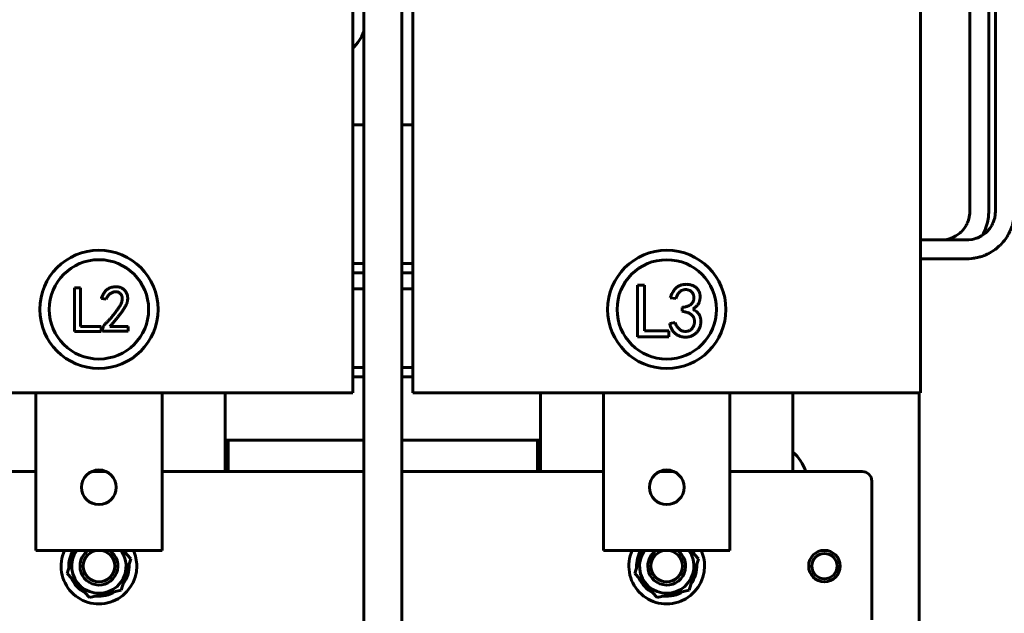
# Model space of a CAD drawing. Header units: millimetres. Extents: x 0 to 297, y 0 to 420.
# Tile 6 of 16: x 155 to 233, y 94 to 141. Entities that reach past the tile are written whole.
import ezdxf

# ---------------------------------------------------------------- set-up
doc = ezdxf.new("R2010")
doc.units = ezdxf.units.MM
doc.linetypes.add('K5LT_BASIC', pattern=[0])
doc.layers.add('Системный слой', color=7, linetype='Continuous')

# ---------------------------------------------------------------- blocks, each defined once
blk = doc.blocks.new('U2')
at = {"layer": 'Системный слой', "color": 150, "linetype": 'K5LT_BASIC', "lineweight": 60, "true_color": 0x0080ff}
blk.add_line((181.97, 184.032), (181.97, 92.442), dxfattribs=at)
blk = doc.blocks.new('U3')
at = {"layer": 'Системный слой', "color": 150, "linetype": 'K5LT_BASIC', "lineweight": 60, "true_color": 0x0080ff}
blk.add_line((184.97, 184.032), (184.97, 92.442), dxfattribs=at)
blk = doc.blocks.new('U7')
at = {"layer": 'Системный слой', "color": 150, "linetype": 'K5LT_BASIC', "lineweight": 60, "true_color": 0x0080ff}
for start, end in [(123.55731, 179.90846), (179.90846, 56.44269)]:
    blk.add_arc((205.97, 97.267), 1.5, start, end, dxfattribs=at)
blk = doc.blocks.new('U8')
at = {"layer": 'Системный слой', "color": 150, "linetype": 'K5LT_BASIC', "lineweight": 60, "true_color": 0x0080ff}
for start, end in [(123.55731, 179.90846), (179.90846, 56.44269)]:
    blk.add_arc((160.97, 97.267), 1.5, start, end, dxfattribs=at)
blk = doc.blocks.new('U22')
at = {"layer": 'Системный слой', "color": 150, "linetype": 'K5LT_BASIC', "lineweight": 60, "true_color": 0x0080ff}
for start, end in [(155.37568, 0), (0, 24.62432)]:
    blk.add_arc((160.97, 97.267), 3, start, end, dxfattribs=at)
blk = doc.blocks.new('U37')
at = {"layer": 'Системный слой', "color": 150, "linetype": 'K5LT_BASIC', "lineweight": 60, "true_color": 0x0080ff}
for start, end in [(148.42863, 182.62338), (23.54344, 31.57137), (323.54344, 2.62338), (203.54344, 242.62338), (263.54344, 302.62338)]:
    blk.add_arc((205.97, 97.267), 2.388, start, end, dxfattribs=at)
blk = doc.blocks.new('U38')
at = {"layer": 'Системный слой', "color": 150, "linetype": 'K5LT_BASIC', "lineweight": 60, "true_color": 0x0080ff}
for start, end in [(155.37568, 0), (0, 24.62432)]:
    blk.add_arc((205.97, 97.267), 3, start, end, dxfattribs=at)
blk = doc.blocks.new('U39')
at = {"layer": 'Системный слой', "color": 150, "linetype": 'K5LT_BASIC', "lineweight": 60, "true_color": 0x0080ff}
for p, q in [((136.095, 121.267), (136.97, 121.267)), ((139.97, 121.267), (140.845, 121.267)), ((181.095, 121.267), (181.97, 121.267)), ((184.97, 121.267), (185.845, 121.267))]:
    blk.add_line(p, q, dxfattribs=at)
blk = doc.blocks.new('U40')
at = {"layer": 'Системный слой', "color": 150, "linetype": 'K5LT_BASIC', "lineweight": 60, "true_color": 0x0080ff}
for p, q in [((136.095, 120.517), (136.97, 120.517)), ((139.97, 120.517), (140.845, 120.517)), ((181.095, 120.517), (181.97, 120.517)), ((184.97, 120.517), (185.845, 120.517))]:
    blk.add_line(p, q, dxfattribs=at)
blk = doc.blocks.new('U48')
at = {"layer": 'Системный слой', "color": 150, "linetype": 'K5LT_BASIC', "lineweight": 60, "true_color": 0x0080ff}
for p, q in [((139.97, 104.767), (155.97, 104.767)), ((160.397, 104.767), (161.543, 104.767)), ((165.97, 104.767), (181.97, 104.767)), ((184.97, 104.767), (200.97, 104.767)), ((205.397, 104.767), (206.543, 104.767)), ((210.97, 104.767), (221.47, 104.767))]:
    blk.add_line(p, q, dxfattribs=at)
blk = doc.blocks.new('U51')
at = {"layer": 'Системный слой', "color": 150, "linetype": 'K5LT_BASIC', "lineweight": 60, "true_color": 0x0080ff}
for p, q in [((170.97, 107.267), (171.22, 107.267)), ((195.72, 107.267), (195.97, 107.267))]:
    blk.add_line(p, q, dxfattribs=at)
blk = doc.blocks.new('U73')
at = {"layer": 'Системный слой', "color": 150, "linetype": 'K5LT_BASIC', "lineweight": 60, "true_color": 0x0080ff}
for start, end in [(148.42863, 182.62338), (23.54344, 31.57137), (323.54344, 2.62338), (203.54344, 242.62338), (263.54344, 302.62338)]:
    blk.add_arc((160.97, 97.267), 2.388, start, end, dxfattribs=at)
blk = doc.blocks.new('U74')
at = {"layer": 'Системный слой', "color": 150, "linetype": 'K5LT_BASIC', "lineweight": 60, "true_color": 0x0080ff}
for p, q in [((181.095, 113.017), (181.97, 113.017)), ((184.97, 113.017), (185.845, 113.017))]:
    blk.add_line(p, q, dxfattribs=at)
blk = doc.blocks.new('U75')
at = {"layer": 'Системный слой', "color": 150, "linetype": 'K5LT_BASIC', "lineweight": 60, "true_color": 0x0080ff}
for p, q in [((181.095, 119.267), (181.97, 119.267)), ((184.97, 119.267), (185.845, 119.267))]:
    blk.add_line(p, q, dxfattribs=at)
blk = doc.blocks.new('U82')
at = {"layer": 'Системный слой', "color": 150, "linetype": 'K5LT_BASIC', "lineweight": 60, "true_color": 0x0080ff}
for p, q in [((171.22, 107.267), (181.97, 107.267)), ((184.97, 107.267), (195.72, 107.267))]:
    blk.add_line(p, q, dxfattribs=at)
blk = doc.blocks.new('U87')
at = {"layer": 'Системный слой', "color": 150, "linetype": 'K5LT_BASIC', "lineweight": 60, "true_color": 0x0080ff}
for p, q in [((170.97, 176.017), (170.97, 182.267)), ((170.97, 104.767), (170.97, 111.017))]:
    blk.add_line(p, q, dxfattribs=at)
blk = doc.blocks.new('U91')
at = {"layer": 'Системный слой', "color": 150, "linetype": 'K5LT_BASIC', "lineweight": 60, "true_color": 0x0080ff}
for p, q in [((227.741, 166.642), (228.17, 166.604)), ((228.17, 166.604), (228.402, 166.545)), ((228.402, 166.545), (228.587, 166.477)), ((228.587, 166.477), (228.611, 166.467)), ((228.611, 166.467), (228.627, 166.46)), ((228.627, 166.46), (228.66, 166.446)), ((228.66, 166.446), (228.724, 166.416)), ((228.724, 166.416), (228.85, 166.349)), ((228.85, 166.349), (229.089, 166.193)), ((229.089, 166.193), (229.339, 165.976)), ((229.339, 165.976), (229.351, 165.964)), ((229.351, 165.964), (229.376, 165.938)), ((229.376, 165.938), (229.424, 165.885)), ((229.424, 165.885), (229.515, 165.776)), ((229.515, 165.776), (229.676, 165.541)), ((229.676, 165.541), (229.823, 165.245)), ((229.823, 165.245), (229.83, 165.228)), ((229.83, 165.228), (229.843, 165.195)), ((229.843, 165.195), (229.867, 165.131)), ((229.867, 165.131), (229.91, 165.001)), ((229.91, 165.001), (229.956, 164.808)), ((229.956, 164.808), (229.987, 164.551)), ((229.987, 164.551), (229.991, 164.381)), ((229.991, 164.381), (229.991, 164.36)), ((229.991, 164.36), (229.991, 164.316)), ((229.991, 164.316), (229.991, 164.227)), ((229.991, 164.227), (229.991, 164.04)), ((229.991, 164.04), (229.991, 163.805)), ((229.991, 163.805), (229.991, 163.685)), ((229.991, 163.685), (229.991, 163.625)), ((229.991, 163.625), (229.991, 163.595)), ((229.991, 163.595), (229.991, 163.579)), ((229.991, 163.579), (229.991, 163.561)), ((229.991, 163.561), (229.991, 163.533)), ((229.991, 163.533), (229.991, 163.491)), ((229.991, 163.491), (229.991, 163.429)), ((229.991, 163.429), (229.991, 163.336)), ((229.991, 163.336), (229.991, 163.199)), ((229.991, 163.199), (229.991, 162.996)), ((229.991, 162.996), (229.991, 162.806)), ((229.991, 162.806), (229.991, 162.428)), ((229.991, 162.428), (229.991, 161.67)), ((229.991, 161.67), (229.991, 160.155)), ((229.991, 160.155), (229.991, 157.125)), ((229.991, 157.125), (229.991, 151.065)), ((229.991, 151.065), (229.991, 138.945)), ((229.991, 138.945), (229.991, 126.598)), ((229.991, 126.598), (229.991, 126.385)), ((229.991, 126.385), (229.991, 126.276)), ((229.991, 126.276), (229.991, 126.222)), ((229.991, 126.222), (229.991, 126.194)), ((229.991, 126.194), (229.991, 126.18)), ((229.991, 126.18), (229.991, 126.161)), ((229.991, 126.161), (229.991, 126.132)), ((229.991, 126.132), (229.991, 126.088)), ((229.991, 126.088), (229.991, 126.024)), ((229.991, 126.024), (229.991, 125.927)), ((229.991, 125.927), (229.991, 125.784)), ((229.991, 125.784), (229.991, 125.578)), ((229.974, 125.09), (229.919, 124.816)), ((229.987, 125.24), (229.974, 125.09)), ((229.99, 125.319), (229.987, 125.24)), ((229.991, 125.36), (229.99, 125.319)), ((229.991, 125.578), (229.991, 125.381)), ((229.991, 125.381), (229.991, 125.36)), ((229.699, 124.283), (229.543, 124.044)), ((229.765, 124.409), (229.699, 124.283)), ((229.795, 124.473), (229.765, 124.409)), ((229.81, 124.506), (229.795, 124.473)), ((229.817, 124.522), (229.81, 124.506)), ((229.856, 124.622), (229.817, 124.522)), ((229.919, 124.816), (229.856, 124.622)), ((228.578, 123.303), (228.545, 123.29)), ((228.594, 123.31), (228.578, 123.303)), ((228.89, 123.457), (228.594, 123.31)), ((229.125, 123.618), (228.89, 123.457)), ((229.235, 123.709), (229.125, 123.618)), ((229.288, 123.757), (229.235, 123.709)), ((229.313, 123.782), (229.288, 123.757)), ((229.326, 123.794), (229.313, 123.782)), ((229.543, 124.044), (229.326, 123.794)), ((227.9, 123.146), (227.741, 123.142)), ((228.158, 123.177), (227.9, 123.146)), ((228.351, 123.223), (228.158, 123.177)), ((228.48, 123.266), (228.351, 123.223)), ((228.545, 123.29), (228.48, 123.266))]:
    blk.add_line(p, q, dxfattribs=at)
blk = doc.blocks.new('U92')
at = {"layer": 'Системный слой', "color": 150, "linetype": 'K5LT_BASIC', "lineweight": 60, "true_color": 0x0080ff}
for p, q in [((230.741, 166.642), (231.211, 165.813)), ((231.211, 165.813), (231.221, 165.791)), ((231.221, 165.791), (231.238, 165.745)), ((231.238, 165.745), (231.272, 165.653)), ((231.272, 165.653), (231.333, 165.463)), ((231.333, 165.463), (231.425, 165.075)), ((231.425, 165.075), (231.478, 164.684)), ((231.478, 164.684), (231.491, 164.378)), ((231.491, 164.378), (231.491, 164.351)), ((231.491, 164.351), (231.491, 164.298)), ((231.491, 164.298), (231.491, 164.194)), ((231.491, 164.194), (231.491, 163.995)), ((231.491, 163.995), (231.491, 163.767)), ((231.491, 163.767), (231.491, 163.655)), ((231.491, 163.655), (231.491, 163.6)), ((231.491, 163.6), (231.491, 163.572)), ((231.491, 163.572), (231.491, 163.558)), ((231.491, 163.558), (231.491, 163.541)), ((231.491, 163.541), (231.491, 163.515)), ((231.491, 163.515), (231.491, 163.476)), ((231.491, 163.476), (231.491, 163.419)), ((231.491, 163.419), (231.491, 163.331)), ((231.491, 163.331), (231.491, 163.199)), ((231.491, 163.199), (231.491, 162.996)), ((231.491, 162.996), (231.491, 162.807)), ((231.491, 162.807), (231.491, 162.428)), ((231.491, 162.428), (231.491, 161.671)), ((231.491, 161.671), (231.491, 160.156)), ((231.491, 160.156), (231.491, 157.127)), ((231.491, 157.127), (231.491, 151.069)), ((231.491, 151.069), (231.491, 138.952)), ((231.491, 138.952), (231.491, 126.598)), ((231.491, 126.598), (231.491, 126.393)), ((231.491, 126.393), (231.491, 126.292)), ((231.491, 126.292), (231.491, 126.242)), ((231.491, 126.242), (231.491, 126.217)), ((231.491, 126.217), (231.491, 126.204)), ((231.491, 126.204), (231.491, 126.186)), ((231.491, 126.186), (231.491, 126.159)), ((231.491, 126.159), (231.491, 126.119)), ((231.491, 126.119), (231.491, 126.059)), ((231.491, 126.059), (231.491, 125.968)), ((231.491, 125.968), (231.491, 125.829)), ((231.491, 125.829), (231.491, 125.614)), ((231.462, 124.948), (231.385, 124.518)), ((231.484, 125.182), (231.462, 124.948)), ((231.49, 125.296), (231.484, 125.182)), ((231.491, 125.351), (231.49, 125.296)), ((231.491, 125.614), (231.491, 125.378)), ((231.491, 125.378), (231.491, 125.351)), ((231.272, 124.13), (231.204, 123.952)), ((231.385, 124.518), (231.272, 124.13)), ((231.077, 123.679), (230.977, 123.496)), ((231.147, 123.823), (231.077, 123.679)), ((231.18, 123.896), (231.147, 123.823)), ((231.196, 123.933), (231.18, 123.896)), ((231.204, 123.952), (231.196, 123.933)), ((226.335, 121.642), (226.095, 121.642)), ((227.741, 121.642), (227.019, 121.642))]:
    blk.add_line(p, q, dxfattribs=at)
blk = doc.blocks.new('U93')
at = {"layer": 'Системный слой', "color": 150, "linetype": 'K5LT_BASIC', "lineweight": 60, "true_color": 0x0080ff}
for p, q in [((233.515, 184.032), (233.515, 168.27)), ((233.515, 166.721), (233.515, 149.775)), ((233.515, 149.775), (233.515, 132.778)), ((233.515, 132.778), (233.515, 127.173)), ((233.515, 127.173), (233.515, 126.286)), ((233.515, 126.286), (233.515, 126.28)), ((233.515, 126.28), (233.515, 126.275)), ((233.515, 126.275), (233.515, 126.27)), ((233.515, 126.27), (233.515, 126.264)), ((233.515, 126.264), (233.515, 126.259)), ((233.515, 126.259), (233.515, 126.254)), ((233.515, 126.254), (233.515, 126.243)), ((233.515, 126.243), (233.515, 126.238)), ((233.515, 126.238), (233.515, 126.233)), ((233.515, 126.233), (233.515, 126.223)), ((233.515, 126.223), (233.515, 126.203)), ((233.515, 126.203), (233.515, 126.198)), ((233.515, 126.198), (233.515, 126.193)), ((233.515, 126.193), (233.515, 126.183)), ((233.515, 126.183), (233.515, 126.163)), ((233.515, 126.163), (233.515, 126.124)), ((233.515, 126.124), (233.515, 126.12)), ((233.515, 126.12), (233.515, 126.115)), ((233.515, 126.115), (233.515, 126.106)), ((233.515, 126.106), (233.515, 126.089)), ((233.515, 126.089), (233.515, 126.056)), ((233.515, 126.056), (233.515, 125.999)), ((233.515, 125.999), (233.515, 125.971)), ((233.515, 125.971), (233.515, 125.936)), ((233.515, 125.936), (233.515, 125.874)), ((233.515, 125.874), (233.515, 125.834)), ((233.515, 125.834), (233.515, 125.774)), ((233.515, 125.774), (233.515, 125.682)), ((233.515, 125.682), (233.515, 125.645)), ((233.515, 125.645), (233.515, 125.639)), ((233.515, 125.639), (233.515, 125.626)), ((233.476, 124.874), (233.454, 124.74)), ((233.49, 124.98), (233.476, 124.874)), ((233.496, 125.032), (233.49, 124.98)), ((233.498, 125.059), (233.496, 125.032)), ((233.5, 125.072), (233.498, 125.059)), ((233.509, 125.19), (233.5, 125.078)), ((233.5, 125.078), (233.5, 125.072)), ((233.513, 125.286), (233.509, 125.19)), ((233.515, 125.334), (233.513, 125.286)), ((233.515, 125.626), (233.515, 125.602)), ((233.515, 125.602), (233.515, 125.553)), ((233.515, 125.553), (233.515, 125.451)), ((233.515, 125.451), (233.515, 125.375)), ((233.515, 125.375), (233.515, 125.369)), ((233.515, 125.369), (233.515, 125.358)), ((233.515, 125.358), (233.515, 125.334)), ((233.297, 124.133), (233.246, 123.997)), ((233.32, 124.203), (233.297, 124.133)), ((233.332, 124.239), (233.32, 124.203)), ((233.337, 124.257), (233.332, 124.239)), ((233.34, 124.265), (233.337, 124.257)), ((233.4, 124.481), (233.34, 124.265)), ((233.43, 124.614), (233.4, 124.481)), ((233.443, 124.681), (233.43, 124.614)), ((233.45, 124.715), (233.443, 124.681)), ((233.453, 124.732), (233.45, 124.715)), ((233.454, 124.74), (233.453, 124.732)), ((232.938, 123.393), (232.859, 123.272)), ((232.976, 123.454), (232.938, 123.393)), ((232.994, 123.485), (232.976, 123.454)), ((233.003, 123.501), (232.994, 123.485)), ((233.008, 123.509), (233.003, 123.501)), ((233.079, 123.636), (233.008, 123.509)), ((233.138, 123.753), (233.079, 123.636)), ((233.167, 123.813), (233.138, 123.753)), ((233.181, 123.844), (233.167, 123.813)), ((233.188, 123.859), (233.181, 123.844)), ((233.191, 123.867), (233.188, 123.859)), ((233.246, 123.997), (233.191, 123.867)), ((232.184, 122.526), (232.048, 122.417)), ((232.303, 122.631), (232.184, 122.526)), ((232.361, 122.686), (232.303, 122.631)), ((232.39, 122.714), (232.361, 122.686)), ((232.404, 122.727), (232.39, 122.714)), ((232.411, 122.735), (232.404, 122.727)), ((232.536, 122.865), (232.411, 122.735)), ((232.642, 122.986), (232.536, 122.865)), ((232.693, 123.048), (232.642, 122.986)), ((232.718, 123.08), (232.693, 123.048)), ((232.73, 123.096), (232.718, 123.08)), ((232.736, 123.104), (232.73, 123.096)), ((232.859, 123.272), (232.736, 123.104)), ((230.589, 121.737), (230.434, 121.706)), ((230.717, 121.768), (230.589, 121.737)), ((230.781, 121.785), (230.717, 121.768)), ((230.812, 121.793), (230.781, 121.785)), ((230.828, 121.798), (230.812, 121.793)), ((230.836, 121.8), (230.828, 121.798)), ((230.945, 121.834), (230.836, 121.8)), ((231.079, 121.88), (230.945, 121.834)), ((231.146, 121.905), (231.079, 121.88)), ((231.179, 121.918), (231.146, 121.905)), ((231.195, 121.925), (231.179, 121.918)), ((231.203, 121.928), (231.195, 121.925)), ((231.365, 122), (231.203, 121.928)), ((231.508, 122.071), (231.365, 122)), ((231.578, 122.109), (231.508, 122.071)), ((231.613, 122.129), (231.578, 122.109)), ((231.631, 122.139), (231.613, 122.129)), ((231.639, 122.144), (231.631, 122.139)), ((231.796, 122.239), (231.639, 122.144)), ((231.928, 122.328), (231.796, 122.239)), ((231.992, 122.375), (231.928, 122.328)), ((232.024, 122.399), (231.992, 122.375)), ((232.04, 122.411), (232.024, 122.399)), ((232.048, 122.417), (232.04, 122.411)), ((226.173, 121.642), (226.095, 121.642)), ((226.254, 121.642), (226.173, 121.642)), ((226.294, 121.642), (226.254, 121.642)), ((226.314, 121.642), (226.294, 121.642)), ((226.324, 121.642), (226.314, 121.642)), ((226.33, 121.642), (226.324, 121.642)), ((226.335, 121.642), (226.33, 121.642)), ((226.757, 121.642), (226.335, 121.642)), ((227.11, 121.642), (226.757, 121.642)), ((227.274, 121.642), (227.11, 121.642)), ((227.407, 121.642), (227.274, 121.642)), ((227.508, 121.642), (227.407, 121.642)), ((227.559, 121.642), (227.508, 121.642)), ((227.584, 121.642), (227.559, 121.642)), ((227.597, 121.642), (227.584, 121.642)), ((227.603, 121.642), (227.597, 121.642)), ((227.616, 121.642), (227.603, 121.642)), ((227.667, 121.642), (227.616, 121.642)), ((227.774, 121.642), (227.667, 121.642)), ((227.929, 121.642), (227.774, 121.642)), ((228.225, 121.642), (227.929, 121.642)), ((228.372, 121.642), (228.225, 121.642)), ((228.445, 121.642), (228.372, 121.642)), ((228.482, 121.642), (228.445, 121.642)), ((228.5, 121.642), (228.482, 121.642)), ((228.509, 121.642), (228.5, 121.642)), ((228.515, 121.642), (228.509, 121.642)), ((228.586, 121.642), (228.515, 121.642)), ((228.655, 121.642), (228.586, 121.642)), ((228.689, 121.642), (228.655, 121.642)), ((228.706, 121.642), (228.689, 121.642)), ((228.715, 121.642), (228.706, 121.642)), ((228.72, 121.642), (228.715, 121.642)), ((228.77, 121.642), (228.72, 121.642)), ((228.797, 121.642), (228.77, 121.642)), ((228.811, 121.642), (228.797, 121.642)), ((228.818, 121.642), (228.811, 121.642)), ((228.824, 121.642), (228.818, 121.642)), ((228.837, 121.642), (228.824, 121.642)), ((228.857, 121.642), (228.837, 121.642)), ((228.866, 121.642), (228.857, 121.642)), ((228.872, 121.642), (228.866, 121.642)), ((228.877, 121.642), (228.872, 121.642)), ((228.89, 121.642), (228.877, 121.642)), ((228.897, 121.642), (228.89, 121.642)), ((228.902, 121.642), (228.897, 121.642)), ((228.907, 121.642), (228.902, 121.642)), ((228.915, 121.642), (228.907, 121.642)), ((228.921, 121.642), (228.915, 121.642)), ((228.926, 121.642), (228.921, 121.642)), ((228.968, 121.642), (228.926, 121.642)), ((228.998, 121.642), (228.968, 121.642)), ((229.013, 121.642), (228.998, 121.642)), ((229.02, 121.642), (229.013, 121.642)), ((229.025, 121.642), (229.02, 121.642)), ((229.086, 121.642), (229.025, 121.642)), ((229.121, 121.642), (229.086, 121.642)), ((229.138, 121.642), (229.121, 121.642)), ((229.147, 121.642), (229.138, 121.642)), ((229.151, 121.642), (229.147, 121.642)), ((229.156, 121.642), (229.151, 121.642)), ((229.166, 121.642), (229.156, 121.642)), ((229.171, 121.642), (229.166, 121.642)), ((229.176, 121.642), (229.171, 121.642)), ((229.187, 121.642), (229.176, 121.642)), ((229.192, 121.642), (229.187, 121.642)), ((229.197, 121.642), (229.192, 121.642)), ((229.207, 121.642), (229.197, 121.642)), ((229.213, 121.642), (229.207, 121.642)), ((229.217, 121.642), (229.213, 121.642)), ((229.242, 121.642), (229.217, 121.642)), ((229.272, 121.642), (229.242, 121.642)), ((229.288, 121.642), (229.272, 121.642)), ((229.295, 121.642), (229.288, 121.642)), ((229.3, 121.642), (229.295, 121.642)), ((229.307, 121.642), (229.3, 121.642)), ((229.326, 121.642), (229.307, 121.642)), ((229.339, 121.642), (229.326, 121.642)), ((229.369, 121.642), (229.339, 121.642)), ((229.382, 121.642), (229.369, 121.642)), ((229.408, 121.642), (229.382, 121.642)), ((229.445, 121.642), (229.408, 121.642)), ((229.464, 121.642), (229.445, 121.642)), ((229.473, 121.642), (229.464, 121.642)), ((229.478, 121.642), (229.473, 121.642)), ((229.599, 121.642), (229.478, 121.642)), ((229.675, 121.642), (229.599, 121.642)), ((229.714, 121.642), (229.675, 121.642)), ((229.734, 121.642), (229.714, 121.642)), ((229.744, 121.642), (229.734, 121.642)), ((229.749, 121.642), (229.744, 121.642)), ((229.834, 121.643), (229.749, 121.642)), ((229.89, 121.644), (229.834, 121.643)), ((229.918, 121.645), (229.89, 121.644)), ((229.932, 121.646), (229.918, 121.645)), ((229.939, 121.646), (229.932, 121.646)), ((230.143, 121.663), (229.939, 121.646)), ((230.294, 121.682), (230.143, 121.663)), ((230.369, 121.694), (230.294, 121.682)), ((230.406, 121.701), (230.369, 121.694)), ((230.425, 121.704), (230.406, 121.701)), ((230.434, 121.706), (230.425, 121.704))]:
    blk.add_line(p, q, dxfattribs=at)
blk = doc.blocks.new('U94')
at = {"layer": 'Системный слой', "color": 150, "linetype": 'K5LT_BASIC', "lineweight": 60, "true_color": 0x0080ff}
for p, q in [((232.015, 184.032), (232.015, 168.142)), ((232.015, 166.642), (232.015, 150.098)), ((232.015, 150.098), (232.015, 133.553)), ((232.015, 133.553), (232.015, 126.264)), ((232.015, 126.264), (232.015, 126.11)), ((232.015, 126.11), (232.015, 126.031)), ((232.015, 126.031), (232.015, 125.992)), ((232.015, 125.992), (232.015, 125.972)), ((232.015, 125.972), (232.015, 125.962)), ((232.015, 125.962), (232.015, 125.948)), ((232.015, 125.948), (232.015, 125.926)), ((232.015, 125.926), (232.015, 125.895)), ((232.015, 125.895), (232.015, 125.848)), ((232.015, 125.848), (232.015, 125.777)), ((232.015, 125.777), (232.015, 125.674)), ((232.015, 125.674), (232.015, 125.524)), ((231.962, 124.889), (231.901, 124.679)), ((232.002, 125.129), (231.962, 124.889)), ((232.012, 125.259), (232.002, 125.129)), ((232.014, 125.328), (232.012, 125.259)), ((232.015, 125.363), (232.014, 125.328)), ((232.015, 125.524), (232.015, 125.381)), ((232.015, 125.381), (232.015, 125.363)), ((231.723, 124.283), (231.567, 124.044)), ((231.789, 124.409), (231.723, 124.283)), ((231.819, 124.473), (231.789, 124.409)), ((231.833, 124.506), (231.819, 124.473)), ((231.84, 124.522), (231.833, 124.506)), ((231.901, 124.679), (231.84, 124.522)), ((230.602, 123.303), (230.569, 123.29)), ((230.618, 123.31), (230.602, 123.303)), ((230.914, 123.457), (230.618, 123.31)), ((231.149, 123.618), (230.914, 123.457)), ((231.259, 123.709), (231.149, 123.618)), ((231.311, 123.757), (231.259, 123.709)), ((231.337, 123.782), (231.311, 123.757)), ((231.35, 123.794), (231.337, 123.782)), ((231.567, 124.044), (231.35, 123.794)), ((226.403, 123.142), (226.095, 123.142)), ((227.664, 123.142), (226.403, 123.142)), ((228.294, 123.142), (227.664, 123.142)), ((228.61, 123.142), (228.294, 123.142)), ((228.767, 123.142), (228.61, 123.142)), ((228.846, 123.142), (228.767, 123.142)), ((228.885, 123.142), (228.846, 123.142)), ((228.905, 123.142), (228.885, 123.142)), ((229.01, 123.142), (228.905, 123.142)), ((229.081, 123.142), (229.01, 123.142)), ((229.129, 123.142), (229.081, 123.142)), ((229.161, 123.142), (229.129, 123.142)), ((229.182, 123.142), (229.161, 123.142)), ((229.197, 123.142), (229.182, 123.142)), ((229.206, 123.142), (229.197, 123.142)), ((229.224, 123.142), (229.206, 123.142)), ((229.259, 123.142), (229.224, 123.142)), ((229.329, 123.142), (229.259, 123.142)), ((229.466, 123.142), (229.329, 123.142)), ((229.627, 123.142), (229.466, 123.142)), ((229.703, 123.142), (229.627, 123.142)), ((229.74, 123.142), (229.703, 123.142)), ((229.758, 123.142), (229.74, 123.142)), ((229.924, 123.146), (229.758, 123.142)), ((230.182, 123.177), (229.924, 123.146)), ((230.375, 123.223), (230.182, 123.177)), ((230.504, 123.266), (230.375, 123.223)), ((230.569, 123.29), (230.504, 123.266))]:
    blk.add_line(p, q, dxfattribs=at)
blk = doc.blocks.new('U100')
at = {"layer": 'Системный слой', "color": 150, "linetype": 'K5LT_BASIC', "lineweight": 60, "true_color": 0x0080ff}
for p, q in [((136.97, 132.267), (136.095, 132.267)), ((140.845, 132.267), (139.97, 132.267)), ((181.97, 132.267), (181.095, 132.267)), ((185.845, 132.267), (184.97, 132.267))]:
    blk.add_line(p, q, dxfattribs=at)
blk = doc.blocks.new('U105')
at = {"layer": 'Системный слой', "color": 150, "linetype": 'K5LT_BASIC', "lineweight": 60, "true_color": 0x0080ff}
for p, q in [((136.095, 112.267), (136.97, 112.267)), ((139.97, 112.267), (140.845, 112.267)), ((181.095, 112.267), (181.97, 112.267)), ((184.97, 112.267), (185.845, 112.267))]:
    blk.add_line(p, q, dxfattribs=at)
blk = doc.blocks.new('U112')
at = {"layer": 'Системный слой', "color": 150, "linetype": 'K5LT_BASIC', "lineweight": 60, "true_color": 0x0080ff}
for p, q in [((215.97, 176.017), (215.97, 182.267)), ((215.97, 104.767), (215.97, 111.017))]:
    blk.add_line(p, q, dxfattribs=at)
blk = doc.blocks.new('U113')
at = {"layer": 'Системный слой', "color": 150, "linetype": 'K5LT_BASIC', "lineweight": 60, "true_color": 0x0080ff}
for p, q in [((195.97, 182.267), (195.97, 176.017)), ((195.97, 111.017), (195.97, 104.767))]:
    blk.add_line(p, q, dxfattribs=at)

msp = doc.modelspace()

# ---------------------------------------------------------------- linework, layer by layer
at = {"layer": 'Системный слой', "color": 150, "linetype": 'K5LT_BASIC', "lineweight": 60, "true_color": 0x0080ff}
for p, q in [((181.0951, 176.0167), (181.0951, 111.0167)), ((185.8451, 111.0167), (185.8451, 176.0167)), ((226.0951, 176.0167), (226.0951, 111.0167)), ((203.6507, 115.4649), (203.6507, 119.5577)), ((203.6507, 119.5577), (204.2011, 119.5577)), ((204.2011, 119.5577), (204.2011, 115.9197)), ((159.0398, 119.3511), (159.5061, 119.3511)), ((159.0398, 115.8838), (159.0398, 119.3511)), ((159.5061, 119.3511), (159.5061, 116.2691)), ((161.55, 118.4386), (161.1647, 118.4995)), ((206.6855, 118.4807), (206.2547, 118.5525)), ((207.1881, 117.4754), (207.1881, 117.7866)), ((206.2068, 116.518), (206.6377, 116.5898)), ((161.1485, 115.8838), (159.0398, 115.8838)), ((159.5061, 116.2691), (161.1485, 116.2691)), ((161.1485, 116.2691), (161.1485, 115.8838)), ((161.2458, 115.9041), (161.2458, 115.9852)), ((163.2937, 115.9041), (161.2458, 115.9041)), ((161.8338, 116.2691), (163.2937, 116.2691)), ((163.2937, 116.2691), (163.2937, 115.9041)), ((204.2011, 115.9197), (206.1398, 115.9197)), ((206.1398, 115.9197), (206.1398, 115.4649)), ((206.1398, 115.4649), (203.6507, 115.4649)), ((149.0951, 111.0167), (172.8451, 111.0167)), ((155.9701, 111.0167), (155.9701, 98.5167)), ((165.9701, 111.0167), (155.9701, 111.0167)), ((165.9701, 98.5167), (165.9701, 111.0167)), ((181.0951, 111.0167), (172.8451, 111.0167)), ((194.0951, 111.0167), (185.8451, 111.0167)), ((194.0951, 111.0167), (217.8451, 111.0167)), ((200.9701, 111.0167), (200.9701, 98.5167)), ((210.9701, 111.0167), (200.9701, 111.0167)), ((210.9701, 98.5167), (210.9701, 111.0167)), ((226.0951, 111.0167), (217.8451, 111.0167)), ((225.9701, 88.0167), (225.9701, 111.0167)), ((171.2201, 104.7667), (171.2201, 107.2667)), ((195.7201, 107.2667), (195.7201, 104.7667)), ((222.2201, 104.0167), (222.2201, 93.0167)), ((155.9701, 98.5167), (165.9701, 98.5167)), ((158.9985, 98.5167), (158.4395, 96.6786)), ((163.5008, 97.8548), (162.8817, 98.5167)), ((200.9701, 98.5167), (210.9701, 98.5167)), ((203.9985, 98.5167), (203.4395, 96.6786)), ((208.5008, 97.8548), (207.8817, 98.5167)), ((162.7448, 95.3692), (163.5008, 97.8548)), ((207.7448, 95.3692), (208.5008, 97.8548)), ((158.4395, 96.6786), (160.2141, 94.781)), ((203.4395, 96.6786), (205.2141, 94.781)), ((160.2141, 94.781), (162.7448, 95.3692)), ((205.2141, 94.781), (207.7448, 95.3692))]:
    msp.add_line(p, q, dxfattribs=at)
for centre, radius in [((160.9714, 117.6311), 4.6875), ((205.9728, 117.6284), 4.6875), ((160.9714, 117.6311), 3.9375), ((205.9728, 117.6284), 3.9375), ((160.9701, 103.5167), 1.375), ((205.9701, 103.5167), 1.375), ((160.9701, 97.2667), 1.25), ((205.9701, 97.2667), 1.25), ((218.4701, 97.2667), 1.25)]:
    msp.add_circle(centre, radius, dxfattribs=at)
for centre, radius, start, end in [((178.4701, 141.0167), 3.75, 314.427004, 338.96053), ((213.4701, 103.5167), 3.75, 19.471221, 48.189685), ((221.4701, 104.0167), 0.75, 0, 90), ((160.9701, 97.2667), 2.1562, 144.569842, 35.430158), ((205.9701, 97.2667), 2.1562, 144.569842, 35.430158), ((218.4701, 97.2667), 1, 90, 0), ((218.4701, 97.2667), 1, 0, 90)]:
    msp.add_arc(centre, radius, start, end, dxfattribs=at)
for points, knots in [([(161.1647, 118.4995), (161.1783, 118.5372), (161.2048, 118.6105), (161.2503, 118.715), (161.2974, 118.8123), (161.3473, 118.9017), (161.401, 118.9825), (161.4574, 119.0557), (161.5165, 119.1211), (161.5787, 119.1788), (161.6438, 119.2296), (161.7121, 119.2736), (161.7828, 119.3121), (161.8563, 119.3448), (161.9327, 119.3711), (162.0122, 119.3903), (162.0942, 119.4051), (162.1502, 119.4096), (162.1785, 119.4119)], [0, 0, 0, 0, 0.082418, 0.1603497, 0.2342482, 0.3045452, 0.3706461, 0.4337613, 0.4942528, 0.5518037, 0.6079209, 0.6637471, 0.7187966, 0.7734135, 0.8289231, 0.8846043, 0.9415582, 1, 1, 1, 1]), ([(162.1785, 119.4119), (162.2115, 119.4145), (162.2758, 119.4197), (162.3699, 119.4207), (162.4587, 119.4145), (162.5438, 119.4029), (162.6269, 119.3822), (162.7103, 119.3518), (162.7945, 119.3107), (162.8797, 119.2602), (162.9631, 119.1985), (163.0386, 119.1208), (163.1053, 119.0287), (163.1648, 118.9246), (163.2129, 118.8075), (163.2418, 118.6771), (163.2524, 118.5356), (163.2466, 118.4109), (163.2324, 118.3053), (163.2125, 118.2209), (163.1839, 118.133), (163.1501, 118.0404), (163.1053, 117.9451), (163.0549, 117.8451), (162.9946, 117.7423), (162.9399, 117.6535), (162.8903, 117.5795), (162.8488, 117.5192), (162.8034, 117.4547), (162.7525, 117.3873), (162.6988, 117.3152), (162.6409, 117.2392), (162.5785, 117.1598), (162.5122, 117.0762), (162.4418, 116.9884), (162.3669, 116.8971), (162.2876, 116.8023), (162.2051, 116.7029), (162.1183, 116.5997), (162.0272, 116.4928), (161.9316, 116.3826), (161.8668, 116.3074), (161.8338, 116.2691)], [0, 0, 0, 0, 0.0231066, 0.0449378, 0.0655931, 0.085179, 0.1047905, 0.1252321, 0.146947, 0.1701294, 0.1941955, 0.2191421, 0.2453748, 0.2732971, 0.3026794, 0.3333104, 0.3660738, 0.4013869, 0.4202566, 0.4403369, 0.4617676, 0.484702, 0.5090853, 0.5351729, 0.5627921, 0.5922081, 0.6079503, 0.6249052, 0.6433192, 0.6629144, 0.6838717, 0.7060522, 0.7295644, 0.7543029, 0.7805141, 0.8080636, 0.8367079, 0.8667163, 0.8982007, 0.9307825, 0.9647093, 1, 1, 1, 1]), ([(206.2547, 118.5525), (206.2798, 118.6218), (206.3288, 118.7569), (206.4202, 118.9468), (206.5263, 119.118), (206.6258, 119.2472), (206.7132, 119.34), (206.7857, 119.3998), (206.8625, 119.4541), (206.9457, 119.4996), (207.0342, 119.5384), (207.1286, 119.5681), (207.2282, 119.5912), (207.3319, 119.6069), (207.4365, 119.6152), (207.5392, 119.6185), (207.6386, 119.6134), (207.7351, 119.6046), (207.8277, 119.5872), (207.9171, 119.5644), (208.0027, 119.5338), (208.0855, 119.4989), (208.1628, 119.4571), (208.2357, 119.4113), (208.3009, 119.3582), (208.3622, 119.3021), (208.4149, 119.2382), (208.4636, 119.1704), (208.506, 119.0972), (208.5411, 119.0188), (208.5705, 118.9377), (208.5924, 118.8537), (208.6088, 118.7682), (208.6165, 118.6803), (208.6174, 118.5911), (208.611, 118.4998), (208.5976, 118.4068), (208.5776, 118.3123), (208.5489, 118.2179), (208.5075, 118.1261), (208.455, 118.0374), (208.3913, 117.9517), (208.3166, 117.869), (208.2298, 117.7904), (208.133, 117.7135), (208.0623, 117.6669), (208.0259, 117.643)], [0, 0, 0, 0, 0.0474644, 0.0924887, 0.135475, 0.1769674, 0.1972903, 0.2174162, 0.2373714, 0.2578142, 0.2783543, 0.2995383, 0.3214187, 0.3441338, 0.3670489, 0.3889408, 0.4102756, 0.4311237, 0.4512424, 0.4709051, 0.4904653, 0.5097307, 0.5287159, 0.5470332, 0.5650435, 0.5828138, 0.6005035, 0.6182453, 0.6364913, 0.6548865, 0.6734863, 0.6919963, 0.7107705, 0.7294984, 0.7487196, 0.7681758, 0.7883602, 0.8091874, 0.8303141, 0.8517809, 0.8738761, 0.8965984, 0.9204467, 0.9454984, 0.97192, 1, 1, 1, 1]), ([(161.2458, 115.9852), (161.2483, 116.0103), (161.2531, 116.0603), (161.2703, 116.1337), (161.2943, 116.2054), (161.326, 116.2753), (161.3652, 116.3435), (161.4133, 116.4085), (161.467, 116.4732), (161.5313, 116.5343), (161.6006, 116.5994), (161.6724, 116.6739), (161.7501, 116.7552), (161.8307, 116.8468), (161.9175, 116.9454), (162.0071, 117.0539), (162.1018, 117.1702), (162.1989, 117.2923), (162.294, 117.4148), (162.3816, 117.5336), (162.4613, 117.6445), (162.5325, 117.7479), (162.5931, 117.8451), (162.6458, 117.9344), (162.6907, 118.0158), (162.7356, 118.113), (162.7779, 118.2251), (162.8111, 118.3525), (162.8261, 118.4703), (162.8202, 118.5786), (162.7969, 118.6775), (162.7563, 118.7671), (162.6992, 118.848), (162.6262, 118.9169), (162.543, 118.9737), (162.4504, 119.0118), (162.3514, 119.0311), (162.2478, 119.0293), (162.1433, 119.0108), (162.0393, 118.9785), (161.939, 118.9285), (161.8407, 118.8662), (161.7496, 118.7858), (161.6696, 118.6869), (161.6015, 118.5699), (161.5676, 118.4835), (161.55, 118.4386)], [0, 0, 0, 0, 0.0155287, 0.0308642, 0.04632, 0.0620533, 0.0780793, 0.0946407, 0.1118158, 0.1298049, 0.1492158, 0.1703673, 0.1934894, 0.2184957, 0.245488, 0.2743887, 0.3051868, 0.3378863, 0.3704218, 0.4007344, 0.4288022, 0.4545463, 0.4780315, 0.4993181, 0.5184278, 0.535259, 0.5652147, 0.5921015, 0.6161602, 0.6380887, 0.6585443, 0.6783481, 0.6983685, 0.7190874, 0.7398698, 0.7600558, 0.7803153, 0.8015928, 0.8234931, 0.8454849, 0.8684476, 0.8923113, 0.9169977, 0.9428597, 0.9703611, 1, 1, 1, 1]), ([(207.1881, 117.7866), (207.2287, 117.7907), (207.3072, 117.7987), (207.4201, 117.82), (207.5246, 117.8439), (207.6203, 117.8743), (207.7075, 117.9097), (207.7866, 117.9499), (207.8566, 117.9966), (207.918, 118.0482), (207.9717, 118.1042), (208.017, 118.1648), (208.0548, 118.2292), (208.0843, 118.298), (208.1051, 118.3711), (208.12, 118.4478), (208.1244, 118.5288), (208.1228, 118.6121), (208.1139, 118.6946), (208.0949, 118.7728), (208.0682, 118.8451), (208.0341, 118.9122), (207.9895, 118.9721), (207.938, 119.0266), (207.8779, 119.0747), (207.8108, 119.116), (207.7389, 119.1497), (207.6653, 119.1772), (207.5901, 119.1937), (207.5141, 119.2026), (207.4367, 119.204), (207.3583, 119.1944), (207.2787, 119.1775), (207.1984, 119.1521), (207.1186, 119.1163), (207.0437, 119.0646), (206.9736, 118.9998), (206.906, 118.9229), (206.8451, 118.8308), (206.7862, 118.7268), (206.7319, 118.609), (206.7014, 118.5246), (206.6855, 118.4807)], [0, 0, 0, 0, 0.0346279, 0.0670302, 0.097477, 0.1256632, 0.1522368, 0.1773884, 0.2009232, 0.2235527, 0.2453943, 0.2667337, 0.2876601, 0.3086917, 0.3301416, 0.3521026, 0.3749979, 0.3988532, 0.4228625, 0.4453314, 0.4670165, 0.488239, 0.5090779, 0.5302096, 0.5518132, 0.5742469, 0.597043, 0.6191997, 0.6408208, 0.6623075, 0.6841505, 0.7063853, 0.7292324, 0.7532102, 0.7778108, 0.803296, 0.8301304, 0.8587779, 0.8900428, 0.9237671, 0.9602734, 1, 1, 1, 1]), ([(208.0259, 117.643), (208.0793, 117.6176), (208.184, 117.5681), (208.324, 117.4679), (208.4442, 117.3497), (208.5274, 117.2365), (208.5836, 117.1379), (208.6171, 117.0568), (208.6426, 116.9702), (208.6611, 116.8786), (208.6729, 116.7813), (208.6758, 116.6785), (208.6724, 116.5698), (208.6608, 116.4576), (208.6423, 116.3449), (208.6127, 116.2364), (208.5747, 116.1333), (208.5273, 116.0354), (208.47, 115.9435), (208.4023, 115.8579), (208.3272, 115.7766), (208.242, 115.7031), (208.1518, 115.6361), (208.0571, 115.5781), (207.9596, 115.5292), (207.859, 115.49), (207.7554, 115.4606), (207.6489, 115.4404), (207.5392, 115.4285), (207.4277, 115.4273), (207.3165, 115.4339), (207.2082, 115.4505), (207.1032, 115.4727), (207.0024, 115.5055), (206.9047, 115.5447), (206.8117, 115.5941), (206.722, 115.6504), (206.6365, 115.7146), (206.5564, 115.7873), (206.4836, 115.8686), (206.4174, 115.9571), (206.3613, 116.0549), (206.3097, 116.1588), (206.2682, 116.2718), (206.2318, 116.3918), (206.2153, 116.4753), (206.2068, 116.518)], [0, 0, 0, 0, 0.0353833, 0.0692705, 0.1025623, 0.13598, 0.1530165, 0.1704708, 0.18839, 0.2069955, 0.2264245, 0.246968, 0.2685728, 0.2915207, 0.3145081, 0.3368773, 0.3587738, 0.3802259, 0.4019327, 0.4234948, 0.4455346, 0.4681122, 0.4907681, 0.5127759, 0.5345433, 0.5560063, 0.5773522, 0.5989781, 0.6208696, 0.6433506, 0.6656967, 0.6875237, 0.70891, 0.7299007, 0.7509362, 0.7719157, 0.7928347, 0.8143218, 0.8358715, 0.8575523, 0.8795708, 0.9019429, 0.9249779, 0.949008, 0.973929, 1, 1, 1, 1]), ([(206.6377, 116.5898), (206.6546, 116.5397), (206.688, 116.4411), (206.7601, 116.3049), (206.8462, 116.1821), (206.9289, 116.0901), (207.0036, 116.0273), (207.0625, 115.9862), (207.1244, 115.9509), (207.1911, 115.9251), (207.26, 115.9028), (207.3331, 115.8903), (207.409, 115.8832), (207.487, 115.8819), (207.5648, 115.889), (207.64, 115.9033), (207.7112, 115.9243), (207.7784, 115.9536), (207.8404, 115.9917), (207.8997, 116.0349), (207.954, 116.0869), (208.0028, 116.1461), (208.047, 116.2095), (208.0851, 116.2759), (208.1167, 116.3446), (208.1402, 116.4158), (208.1585, 116.4889), (208.1686, 116.5644), (208.1735, 116.6421), (208.1703, 116.721), (208.1623, 116.7988), (208.1459, 116.8732), (208.1238, 116.9429), (208.0964, 117.0091), (208.0607, 117.0696), (208.0197, 117.1262), (207.9723, 117.1782), (207.9175, 117.2253), (207.8558, 117.269), (207.7859, 117.3093), (207.7068, 117.3448), (207.6202, 117.379), (207.5242, 117.4078), (207.4201, 117.4342), (207.3071, 117.4574), (207.2287, 117.4693), (207.1881, 117.4754)], [0, 0, 0, 0, 0.0421545, 0.0827972, 0.1221768, 0.1614951, 0.1808753, 0.1998131, 0.218676, 0.2374728, 0.2566836, 0.2763067, 0.2964043, 0.3173563, 0.3383914, 0.3585206, 0.3781819, 0.3974704, 0.416687, 0.4360372, 0.4558515, 0.476407, 0.4970419, 0.5173929, 0.5373034, 0.5571791, 0.5770478, 0.5972554, 0.617769, 0.6389669, 0.6600494, 0.6800419, 0.6995475, 0.7182171, 0.7369917, 0.7553545, 0.7738496, 0.792872, 0.8127936, 0.8339915, 0.8570584, 0.8818013, 0.9081599, 0.9368209, 0.9673369, 1, 1, 1, 1])]:
    msp.add_open_spline(points, degree=3, knots=knots, dxfattribs=at)

# ---------------------------------------------------------------- block references
at = {"layer": 'Системный слой'}
for name in ['U2', 'U3', 'U93', 'U94', 'U87', 'U113', 'U112', 'U92', 'U91', 'U100', 'U39', 'U40', 'U75', 'U74', 'U105', 'U51', 'U82', 'U48', 'U22', 'U73', 'U8', 'U38', 'U37', 'U7']:
    msp.add_blockref(name, (0, 0), dxfattribs=at)

doc.saveas('drawing.dxf')
